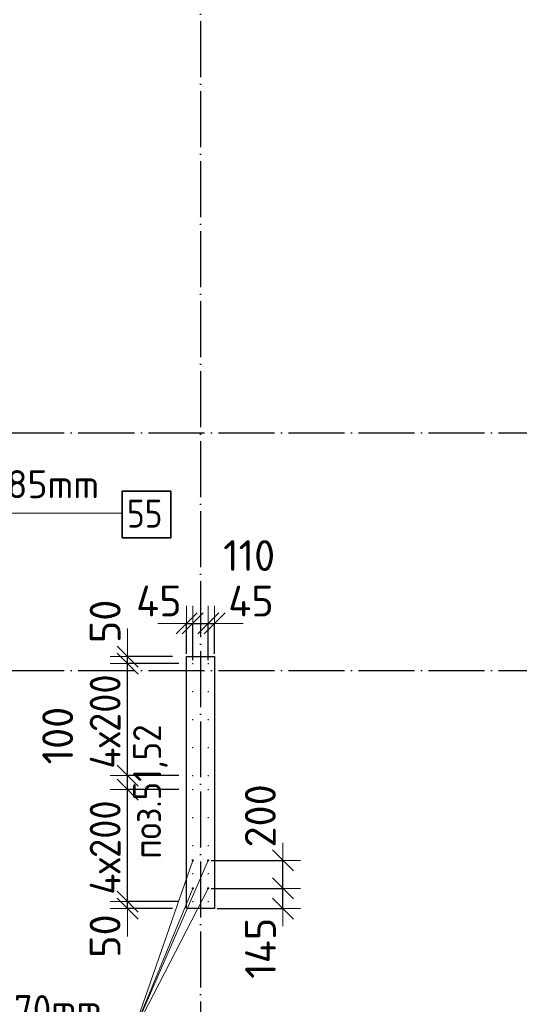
# Model space of a CAD drawing. Header units: millimetres. Extents: x 123094 to 184385, y 26948 to 48500.
# Tile 92 of 104: x 162789 to 166356, y 34317 to 41350. Entities that reach past the tile are written whole.
import ezdxf

# ---------------------------------------------------------------- set-up
doc = ezdxf.new("R2010")
doc.units = ezdxf.units.MM
doc.header["$PDMODE"] = 65
doc.linetypes.add('______11', pattern=[500, 400, -50, 0, -50])
doc.linetypes.add('______5', pattern=[1100, 800, -100, 100, -100])
for name, color, linetype, lineweight in [('Standard', 7, 'Continuous', 25), ('Арм.стержн. Выпуски', 180, 'Continuous', 35), ('Колонна (1)', 7, 'Continuous', 35), ('Размерная линия_ общее', 7, 'Continuous', 13)]:
    doc.layers.add(name, color=color, linetype=linetype, lineweight=lineweight)
doc.layers.add('Осевая линия_ общее', color=7, linetype='______5', lineweight=13, true_color=0xa0a0a0)
doc.styles.add('ISOCPEUR', font='ISOCPEUR')
doc.dimstyles.new('DIMSTYLE_3', dxfattribs={"dimtxt": 220, "dimasz": 250, "dimexe": 0, "dimexo": 0, "dimgap": 110, "dimtad": 2, "dimdec": 0, "dimrnd": 5, "dimzin": 12, "dimdsep": 46, "dimtxsty": 'ISOCPEUR', "dimblk1": 'ALL_ML_STRICH', "dimblk2": 'ALL_ML_STRICH', "dimsah": 1, "dimcen": 0, "dimclrd": 7, "dimclre": 256, "dimclrt": 7, "dimadec": 0, "dimazin": 0, "dimtfac": 1, "dimtdec": 0, "dimtix": 1, "dimtmove": 2, "dimatfit": 3, "dimfxl": 0, "dimtzin": 0, "dimlwd": 0, "dimlwe": -3, "dimarcsym": 0})
doc.dimstyles.new('DIMSTYLE_5', dxfattribs={"dimtxt": 220, "dimasz": 250, "dimexe": 0, "dimexo": 0, "dimgap": 110, "dimtad": 2, "dimdec": 0, "dimrnd": 5, "dimzin": 12, "dimdsep": 46, "dimtxsty": 'ISOCPEUR', "dimblk1": 'ALL_ML_STRICH', "dimblk2": 'ALL_ML_STRICH', "dimsah": 1, "dimcen": 0, "dimclrd": 7, "dimclre": 256, "dimclrt": 7, "dimadec": 0, "dimazin": 0, "dimtfac": 1, "dimtdec": 0, "dimtix": 1, "dimtmove": 2, "dimatfit": 3, "dimfxl": 0, "dimtvp": 1.2, "dimtzin": 0, "dimlwd": 0, "dimlwe": -3, "dimarcsym": 0})

# ---------------------------------------------------------------- blocks, each defined once
blk = doc.blocks.new('ALL_ML_STRICH')
at = {"color": 0, "linetype": 'ByBlock', "lineweight": -2}
for p, q in [((-0.3, -0.3), (0.3, 0.3)), ((0, -0.5), (0, 0.5)), ((-1, 0), (0.5, 0))]:
    blk.add_line(p, q, dxfattribs=at)
blk = doc.blocks.new('*D484')
at = {"layer": 'DEFPOINTS', "color": 7, "linetype": 'Continuous', "lineweight": 13, "transparency": 33554687}
for p in [(164135, 35145), (164180, 35000), (164668, 35000)]:
    blk.add_point(p, dxfattribs=at)
at = {"layer": 'Размерная линия_ общее', "color": 253, "linetype": 'Continuous', "lineweight": -2, "true_color": 0xa0a0a0, "transparency": 33554687}
for p, q in [((164155, 35145), (164668, 35145)), ((164200, 35000), (164668, 35000))]:
    blk.add_line(p, q, dxfattribs=at)
at = {"layer": 'Размерная линия_ общее', "color": 7, "linetype": 'Continuous', "lineweight": -2, "transparency": 33554687}
blk.add_line((164668, 35000), (164668, 35145), dxfattribs=at)
at = {"layer": 'Размерная линия_ общее', "color": 7, "linetype": 'Continuous', "lineweight": 13, "transparency": 33554687, "xscale": 250, "yscale": 250, "zscale": 250}
for p, rotation in [((164668, 35145), 90), ((164668, 35000), 270)]:
    blk.add_blockref('ALL_ML_STRICH', p, dxfattribs=dict(at, rotation=rotation))
at = {"layer": 'Размерная линия_ общее', "color": 7, "linetype": 'Continuous', "lineweight": 13, "transparency": 33554687, "insert": (164508.2, 34717.1), "char_height": 220, "width": 660, "attachment_point": 5, "rotation": 90, "style": 'ISOCPEUR'}
blk.add_mtext('\\A1;{145}', dxfattribs=at)
blk = doc.blocks.new('*D485')
at = {"layer": 'DEFPOINTS', "color": 7, "linetype": 'Continuous', "lineweight": 13, "transparency": 33554687}
for p in [(164135, 35345), (164135, 35145), (164668, 35145)]:
    blk.add_point(p, dxfattribs=at)
at = {"layer": 'Размерная линия_ общее', "color": 253, "linetype": 'Continuous', "lineweight": -2, "true_color": 0xa0a0a0, "transparency": 33554687}
for p, q in [((164155, 35345), (164668, 35345)), ((164155, 35145), (164668, 35145))]:
    blk.add_line(p, q, dxfattribs=at)
at = {"layer": 'Размерная линия_ общее', "color": 7, "linetype": 'Continuous', "lineweight": -2, "transparency": 33554687}
blk.add_line((164668, 35145), (164668, 35345), dxfattribs=at)
at = {"layer": 'Размерная линия_ общее', "color": 7, "linetype": 'Continuous', "lineweight": 13, "transparency": 33554687, "xscale": 250, "yscale": 250, "zscale": 250}
for p, rotation in [((164668, 35345), 90), ((164668, 35145), 270)]:
    blk.add_blockref('ALL_ML_STRICH', p, dxfattribs=dict(at, rotation=rotation))
at = {"layer": 'Размерная линия_ общее', "color": 7, "linetype": 'Continuous', "lineweight": 13, "transparency": 33554687, "insert": (164507, 35662.6), "char_height": 220, "width": 660, "attachment_point": 5, "rotation": 90, "style": 'ISOCPEUR'}
blk.add_mtext('\\A1;{200}', dxfattribs=at)
blk = doc.blocks.new('*D486')
at = {"layer": 'DEFPOINTS', "color": 7, "linetype": 'Continuous', "lineweight": 13, "transparency": 33554687}
for p in [(164025, 35050), (163559, 35000), (163980, 35000)]:
    blk.add_point(p, dxfattribs=at)
at = {"layer": 'Размерная линия_ общее', "color": 253, "linetype": 'Continuous', "lineweight": -2, "true_color": 0xa0a0a0, "transparency": 33554687}
for p, q in [((163925, 35050), (163559, 35050)), ((163880, 35000), (163559, 35000))]:
    blk.add_line(p, q, dxfattribs=at)
at = {"layer": 'Размерная линия_ общее', "color": 7, "linetype": 'Continuous', "lineweight": -2, "transparency": 33554687}
blk.add_line((163559, 35000), (163559, 35050), dxfattribs=at)
at = {"layer": 'Размерная линия_ общее', "color": 7, "linetype": 'Continuous', "lineweight": 13, "transparency": 33554687, "xscale": 250, "yscale": 250, "zscale": 250}
for p, rotation in [((163559, 35000), 270), ((163559, 35050), 90)]:
    blk.add_blockref('ALL_ML_STRICH', p, dxfattribs=dict(at, rotation=rotation))
at = {"layer": 'Размерная линия_ общее', "color": 7, "linetype": 'Continuous', "lineweight": 13, "transparency": 33554687, "insert": (163398.5, 34804), "char_height": 220, "width": 440, "attachment_point": 5, "rotation": 90, "style": 'ISOCPEUR'}
blk.add_mtext('\\A1;{50}', dxfattribs=at)
blk = doc.blocks.new('*D487')
at = {"layer": 'DEFPOINTS', "color": 7, "linetype": 'Continuous', "lineweight": 13, "transparency": 33554687}
for p in [(164025, 35850), (163559, 35050), (164025, 35050)]:
    blk.add_point(p, dxfattribs=at)
at = {"layer": 'Размерная линия_ общее', "color": 253, "linetype": 'Continuous', "lineweight": -2, "true_color": 0xa0a0a0, "transparency": 33554687}
for p, q in [((163925, 35850), (163559, 35850)), ((163925, 35050), (163559, 35050))]:
    blk.add_line(p, q, dxfattribs=at)
at = {"layer": 'Размерная линия_ общее', "color": 7, "linetype": 'Continuous', "lineweight": -2, "transparency": 33554687}
blk.add_line((163559, 35050), (163559, 35850), dxfattribs=at)
at = {"layer": 'Размерная линия_ общее', "color": 7, "linetype": 'Continuous', "lineweight": 13, "transparency": 33554687, "xscale": 250, "yscale": 250, "zscale": 250}
for p, rotation in [((163559, 35850), 90), ((163559, 35050), 270)]:
    blk.add_blockref('ALL_ML_STRICH', p, dxfattribs=dict(at, rotation=rotation))
at = {"layer": 'Размерная линия_ общее', "color": 7, "linetype": 'Continuous', "lineweight": 13, "transparency": 33554687, "insert": (163289, 35100), "char_height": 220, "width": 11, "attachment_point": 1, "rotation": 90, "line_spacing_factor": 0.60241, "style": 'ISOCPEUR'}
blk.add_mtext('\\W0.91;4х200', dxfattribs=at)
blk = doc.blocks.new('*D488')
at = {"layer": 'DEFPOINTS', "color": 7, "linetype": 'Continuous', "lineweight": 13, "transparency": 33554687}
for p in [(164025, 35950), (163559, 35850), (164025, 35850)]:
    blk.add_point(p, dxfattribs=at)
at = {"layer": 'Размерная линия_ общее', "color": 253, "linetype": 'Continuous', "lineweight": -2, "true_color": 0xa0a0a0, "transparency": 33554687}
for p, q in [((163925, 35950), (163559, 35950)), ((163925, 35850), (163559, 35850))]:
    blk.add_line(p, q, dxfattribs=at)
at = {"layer": 'Размерная линия_ общее', "color": 7, "linetype": 'Continuous', "lineweight": -2, "transparency": 33554687}
blk.add_line((163559, 35850), (163559, 35950), dxfattribs=at)
at = {"layer": 'Размерная линия_ общее', "color": 7, "linetype": 'Continuous', "lineweight": 13, "transparency": 33554687, "xscale": 250, "yscale": 250, "zscale": 250}
for p, rotation in [((163559, 35850), 270), ((163559, 35950), 90)]:
    blk.add_blockref('ALL_ML_STRICH', p, dxfattribs=dict(at, rotation=rotation))
at = {"layer": 'Размерная линия_ общее', "color": 7, "linetype": 'Continuous', "lineweight": 13, "transparency": 33554687, "insert": (163060.1, 36236.2), "char_height": 220, "width": 660, "attachment_point": 5, "rotation": 90, "style": 'ISOCPEUR'}
blk.add_mtext('\\A1;{100}', dxfattribs=at)
blk = doc.blocks.new('*D489')
at = {"layer": 'DEFPOINTS', "color": 7, "linetype": 'Continuous', "lineweight": 13, "transparency": 33554687}
for p in [(164025, 36750), (163559, 35950), (164025, 35950)]:
    blk.add_point(p, dxfattribs=at)
at = {"layer": 'Размерная линия_ общее', "color": 253, "linetype": 'Continuous', "lineweight": -2, "true_color": 0xa0a0a0, "transparency": 33554687}
for p, q in [((163925, 36750), (163559, 36750)), ((163925, 35950), (163559, 35950))]:
    blk.add_line(p, q, dxfattribs=at)
at = {"layer": 'Размерная линия_ общее', "color": 7, "linetype": 'Continuous', "lineweight": -2, "transparency": 33554687}
blk.add_line((163559, 35950), (163559, 36750), dxfattribs=at)
at = {"layer": 'Размерная линия_ общее', "color": 7, "linetype": 'Continuous', "lineweight": 13, "transparency": 33554687, "xscale": 250, "yscale": 250, "zscale": 250}
for p, rotation in [((163559, 36750), 90), ((163559, 35950), 270)]:
    blk.add_blockref('ALL_ML_STRICH', p, dxfattribs=dict(at, rotation=rotation))
at = {"layer": 'Размерная линия_ общее', "color": 7, "linetype": 'Continuous', "lineweight": 13, "transparency": 33554687, "insert": (163289, 36000), "char_height": 220, "width": 11, "attachment_point": 1, "rotation": 90, "line_spacing_factor": 0.60241, "style": 'ISOCPEUR'}
blk.add_mtext('\\W0.91;4х200', dxfattribs=at)
blk = doc.blocks.new('*D490')
at = {"layer": 'DEFPOINTS', "color": 7, "linetype": 'Continuous', "lineweight": 13, "transparency": 33554687}
for p in [(163980, 36800), (163559, 36750), (164025, 36750)]:
    blk.add_point(p, dxfattribs=at)
at = {"layer": 'Размерная линия_ общее', "color": 253, "linetype": 'Continuous', "lineweight": -2, "true_color": 0xa0a0a0, "transparency": 33554687}
for p, q in [((163880, 36800), (163559, 36800)), ((163925, 36750), (163559, 36750))]:
    blk.add_line(p, q, dxfattribs=at)
at = {"layer": 'Размерная линия_ общее', "color": 7, "linetype": 'Continuous', "lineweight": -2, "transparency": 33554687}
blk.add_line((163559, 36750), (163559, 36800), dxfattribs=at)
at = {"layer": 'Размерная линия_ общее', "color": 7, "linetype": 'Continuous', "lineweight": 13, "transparency": 33554687, "xscale": 250, "yscale": 250, "zscale": 250}
for p, rotation in [((163559, 36750), 270), ((163559, 36800), 90)]:
    blk.add_blockref('ALL_ML_STRICH', p, dxfattribs=dict(at, rotation=rotation))
at = {"layer": 'Размерная линия_ общее', "color": 7, "linetype": 'Continuous', "lineweight": 13, "transparency": 33554687, "insert": (163399, 37051.8), "char_height": 220, "width": 440, "attachment_point": 5, "rotation": 90, "style": 'ISOCPEUR'}
blk.add_mtext('\\A1;{50}', dxfattribs=at)
blk = doc.blocks.new('*D491')
at = {"layer": 'DEFPOINTS', "color": 7, "linetype": 'Continuous', "lineweight": 13, "transparency": 33554687}
for p in [(163980, 37037.6), (163980, 36800), (164025, 36755)]:
    blk.add_point(p, dxfattribs=at)
at = {"layer": 'Размерная линия_ общее', "color": 253, "linetype": 'Continuous', "lineweight": -2, "true_color": 0xa0a0a0, "transparency": 33554687}
for p, q in [((163980, 36820), (163980, 37037.6)), ((164025, 36775), (164025, 37037.6))]:
    blk.add_line(p, q, dxfattribs=at)
at = {"layer": 'Размерная линия_ общее', "color": 7, "linetype": 'Continuous', "lineweight": -2, "transparency": 33554687}
blk.add_line((163980, 37037.6), (164025, 37037.6), dxfattribs=at)
at = {"layer": 'Размерная линия_ общее', "color": 7, "linetype": 'Continuous', "lineweight": 13, "transparency": 33554687, "xscale": 250, "yscale": 250, "zscale": 250}
blk.add_blockref('ALL_ML_STRICH', (164025, 37037.6), dxfattribs=at)
at = {"layer": 'Размерная линия_ общее', "color": 7, "linetype": 'Continuous', "lineweight": 13, "transparency": 33554687, "xscale": 250, "yscale": 250, "zscale": 250, "rotation": 180}
blk.add_blockref('ALL_ML_STRICH', (163980, 37037.6), dxfattribs=at)
at = {"layer": 'Размерная линия_ общее', "color": 7, "linetype": 'Continuous', "lineweight": 13, "transparency": 33554687, "insert": (163782.6, 37197.9), "char_height": 220, "width": 440, "attachment_point": 5, "style": 'ISOCPEUR'}
blk.add_mtext('\\A1;{45}', dxfattribs=at)
blk = doc.blocks.new('*D492')
at = {"layer": 'DEFPOINTS', "color": 7, "linetype": 'Continuous', "lineweight": 13, "transparency": 33554687}
for p in [(164025, 37037.6), (164025, 36755), (164135, 36755)]:
    blk.add_point(p, dxfattribs=at)
at = {"layer": 'Размерная линия_ общее', "color": 253, "linetype": 'Continuous', "lineweight": -2, "true_color": 0xa0a0a0, "transparency": 33554687}
for p, q in [((164025, 36775), (164025, 37037.6)), ((164135, 36775), (164135, 37037.6))]:
    blk.add_line(p, q, dxfattribs=at)
at = {"layer": 'Размерная линия_ общее', "color": 7, "linetype": 'Continuous', "lineweight": -2, "transparency": 33554687}
blk.add_line((164025, 37037.6), (164135, 37037.6), dxfattribs=at)
at = {"layer": 'Размерная линия_ общее', "color": 7, "linetype": 'Continuous', "lineweight": 13, "transparency": 33554687, "xscale": 250, "yscale": 250, "zscale": 250}
blk.add_blockref('ALL_ML_STRICH', (164135, 37037.6), dxfattribs=at)
at = {"layer": 'Размерная линия_ общее', "color": 7, "linetype": 'Continuous', "lineweight": 13, "transparency": 33554687, "xscale": 250, "yscale": 250, "zscale": 250, "rotation": 180}
blk.add_blockref('ALL_ML_STRICH', (164025, 37037.6), dxfattribs=at)
at = {"layer": 'Размерная линия_ общее', "color": 7, "linetype": 'Continuous', "lineweight": 13, "transparency": 33554687, "insert": (164427.4, 37522.2), "char_height": 220, "width": 660, "attachment_point": 5, "style": 'ISOCPEUR'}
blk.add_mtext('\\A1;{110}', dxfattribs=at)
blk = doc.blocks.new('*D493')
at = {"layer": 'DEFPOINTS', "color": 7, "linetype": 'Continuous', "lineweight": 13, "transparency": 33554687}
for p in [(164135, 37037.6), (164180, 36800), (164135, 36755)]:
    blk.add_point(p, dxfattribs=at)
at = {"layer": 'Размерная линия_ общее', "color": 253, "linetype": 'Continuous', "lineweight": -2, "true_color": 0xa0a0a0, "transparency": 33554687}
for p, q in [((164135, 36775), (164135, 37037.6)), ((164180, 36820), (164180, 37037.6))]:
    blk.add_line(p, q, dxfattribs=at)
at = {"layer": 'Размерная линия_ общее', "color": 7, "linetype": 'Continuous', "lineweight": -2, "transparency": 33554687}
blk.add_line((164135, 37037.6), (164180, 37037.6), dxfattribs=at)
at = {"layer": 'Размерная линия_ общее', "color": 7, "linetype": 'Continuous', "lineweight": 13, "transparency": 33554687, "xscale": 250, "yscale": 250, "zscale": 250}
blk.add_blockref('ALL_ML_STRICH', (164180, 37037.6), dxfattribs=at)
at = {"layer": 'Размерная линия_ общее', "color": 7, "linetype": 'Continuous', "lineweight": 13, "transparency": 33554687, "xscale": 250, "yscale": 250, "zscale": 250, "rotation": 180}
blk.add_blockref('ALL_ML_STRICH', (164135, 37037.6), dxfattribs=at)
at = {"layer": 'Размерная линия_ общее', "color": 7, "linetype": 'Continuous', "lineweight": 13, "transparency": 33554687, "insert": (164440.2, 37197.2), "char_height": 220, "width": 440, "attachment_point": 5, "style": 'ISOCPEUR'}
blk.add_mtext('\\A1;{45}', dxfattribs=at)

msp = doc.modelspace()

# ---------------------------------------------------------------- hatches: boundary and pattern name
at = {"layer": 'Арм.стержн. Выпуски', "linetype": 'Continuous', "lineweight": 35, "transparency": 33554687}
for color, points in [(4, [(164030, 36750), (164029.6, 36751.9), (164028.5, 36753.5), (164026.9, 36754.6), (164025, 36755), (164023.1, 36754.6), (164021.5, 36753.5), (164020.4, 36751.9), (164020, 36750), (164020.4, 36748.1), (164021.5, 36746.5), (164023.1, 36745.4), (164025, 36745), (164026.9, 36745.4), (164028.5, 36746.5), (164029.6, 36748.1)]), (4, [(164140, 36750), (164139.6, 36751.9), (164138.5, 36753.5), (164136.9, 36754.6), (164135, 36755), (164133.1, 36754.6), (164131.5, 36753.5), (164130.4, 36751.9), (164130, 36750), (164130.4, 36748.1), (164131.5, 36746.5), (164133.1, 36745.4), (164135, 36745), (164136.9, 36745.4), (164138.5, 36746.5), (164139.6, 36748.1)]), (4, [(164030, 36550), (164029.6, 36551.9), (164028.5, 36553.5), (164026.9, 36554.6), (164025, 36555), (164023.1, 36554.6), (164021.5, 36553.5), (164020.4, 36551.9), (164020, 36550), (164020.4, 36548.1), (164021.5, 36546.5), (164023.1, 36545.4), (164025, 36545), (164026.9, 36545.4), (164028.5, 36546.5), (164029.6, 36548.1)]), (4, [(164140, 36550), (164139.6, 36551.9), (164138.5, 36553.5), (164136.9, 36554.6), (164135, 36555), (164133.1, 36554.6), (164131.5, 36553.5), (164130.4, 36551.9), (164130, 36550), (164130.4, 36548.1), (164131.5, 36546.5), (164133.1, 36545.4), (164135, 36545), (164136.9, 36545.4), (164138.5, 36546.5), (164139.6, 36548.1)]), (4, [(164030, 36350), (164029.6, 36351.9), (164028.5, 36353.5), (164026.9, 36354.6), (164025, 36355), (164023.1, 36354.6), (164021.5, 36353.5), (164020.4, 36351.9), (164020, 36350), (164020.4, 36348.1), (164021.5, 36346.5), (164023.1, 36345.4), (164025, 36345), (164026.9, 36345.4), (164028.5, 36346.5), (164029.6, 36348.1)]), (4, [(164140, 36350), (164139.6, 36351.9), (164138.5, 36353.5), (164136.9, 36354.6), (164135, 36355), (164133.1, 36354.6), (164131.5, 36353.5), (164130.4, 36351.9), (164130, 36350), (164130.4, 36348.1), (164131.5, 36346.5), (164133.1, 36345.4), (164135, 36345), (164136.9, 36345.4), (164138.5, 36346.5), (164139.6, 36348.1)]), (4, [(164030, 36150), (164029.6, 36151.9), (164028.5, 36153.5), (164026.9, 36154.6), (164025, 36155), (164023.1, 36154.6), (164021.5, 36153.5), (164020.4, 36151.9), (164020, 36150), (164020.4, 36148.1), (164021.5, 36146.5), (164023.1, 36145.4), (164025, 36145), (164026.9, 36145.4), (164028.5, 36146.5), (164029.6, 36148.1)]), (4, [(164140, 36150), (164139.6, 36151.9), (164138.5, 36153.5), (164136.9, 36154.6), (164135, 36155), (164133.1, 36154.6), (164131.5, 36153.5), (164130.4, 36151.9), (164130, 36150), (164130.4, 36148.1), (164131.5, 36146.5), (164133.1, 36145.4), (164135, 36145), (164136.9, 36145.4), (164138.5, 36146.5), (164139.6, 36148.1)]), (4, [(164030, 35950), (164029.6, 35951.9), (164028.5, 35953.5), (164026.9, 35954.6), (164025, 35955), (164023.1, 35954.6), (164021.5, 35953.5), (164020.4, 35951.9), (164020, 35950), (164020.4, 35948.1), (164021.5, 35946.5), (164023.1, 35945.4), (164025, 35945), (164026.9, 35945.4), (164028.5, 35946.5), (164029.6, 35948.1)]), (4, [(164140, 35950), (164139.6, 35951.9), (164138.5, 35953.5), (164136.9, 35954.6), (164135, 35955), (164133.1, 35954.6), (164131.5, 35953.5), (164130.4, 35951.9), (164130, 35950), (164130.4, 35948.1), (164131.5, 35946.5), (164133.1, 35945.4), (164135, 35945), (164136.9, 35945.4), (164138.5, 35946.5), (164139.6, 35948.1)]), (4, [(164030, 35850), (164029.6, 35851.9), (164028.5, 35853.5), (164026.9, 35854.6), (164025, 35855), (164023.1, 35854.6), (164021.5, 35853.5), (164020.4, 35851.9), (164020, 35850), (164020.4, 35848.1), (164021.5, 35846.5), (164023.1, 35845.4), (164025, 35845), (164026.9, 35845.4), (164028.5, 35846.5), (164029.6, 35848.1)]), (4, [(164140, 35850), (164139.6, 35851.9), (164138.5, 35853.5), (164136.9, 35854.6), (164135, 35855), (164133.1, 35854.6), (164131.5, 35853.5), (164130.4, 35851.9), (164130, 35850), (164130.4, 35848.1), (164131.5, 35846.5), (164133.1, 35845.4), (164135, 35845), (164136.9, 35845.4), (164138.5, 35846.5), (164139.6, 35848.1)]), (4, [(164030, 35650), (164029.6, 35651.9), (164028.5, 35653.5), (164026.9, 35654.6), (164025, 35655), (164023.1, 35654.6), (164021.5, 35653.5), (164020.4, 35651.9), (164020, 35650), (164020.4, 35648.1), (164021.5, 35646.5), (164023.1, 35645.4), (164025, 35645), (164026.9, 35645.4), (164028.5, 35646.5), (164029.6, 35648.1)]), (4, [(164140, 35650), (164139.6, 35651.9), (164138.5, 35653.5), (164136.9, 35654.6), (164135, 35655), (164133.1, 35654.6), (164131.5, 35653.5), (164130.4, 35651.9), (164130, 35650), (164130.4, 35648.1), (164131.5, 35646.5), (164133.1, 35645.4), (164135, 35645), (164136.9, 35645.4), (164138.5, 35646.5), (164139.6, 35648.1)]), (4, [(164030, 35450), (164029.6, 35451.9), (164028.5, 35453.5), (164026.9, 35454.6), (164025, 35455), (164023.1, 35454.6), (164021.5, 35453.5), (164020.4, 35451.9), (164020, 35450), (164020.4, 35448.1), (164021.5, 35446.5), (164023.1, 35445.4), (164025, 35445), (164026.9, 35445.4), (164028.5, 35446.5), (164029.6, 35448.1)]), (4, [(164140, 35450), (164139.6, 35451.9), (164138.5, 35453.5), (164136.9, 35454.6), (164135, 35455), (164133.1, 35454.6), (164131.5, 35453.5), (164130.4, 35451.9), (164130, 35450), (164130.4, 35448.1), (164131.5, 35446.5), (164133.1, 35445.4), (164135, 35445), (164136.9, 35445.4), (164138.5, 35446.5), (164139.6, 35448.1)]), (41, [(164033, 35345), (164032.4, 35348.1), (164030.7, 35350.7), (164028.1, 35352.4), (164025, 35353), (164021.9, 35352.4), (164019.3, 35350.7), (164017.6, 35348.1), (164017, 35345), (164017.6, 35341.9), (164019.3, 35339.3), (164021.9, 35337.6), (164025, 35337), (164028.1, 35337.6), (164030.7, 35339.3), (164032.4, 35341.9)]), (41, [(164143, 35345), (164142.4, 35348.1), (164140.7, 35350.7), (164138.1, 35352.4), (164135, 35353), (164131.9, 35352.4), (164129.3, 35350.7), (164127.6, 35348.1), (164127, 35345), (164127.6, 35341.9), (164129.3, 35339.3), (164131.9, 35337.6), (164135, 35337), (164138.1, 35337.6), (164140.7, 35339.3), (164142.4, 35341.9)]), (4, [(164030, 35250), (164029.6, 35251.9), (164028.5, 35253.5), (164026.9, 35254.6), (164025, 35255), (164023.1, 35254.6), (164021.5, 35253.5), (164020.4, 35251.9), (164020, 35250), (164020.4, 35248.1), (164021.5, 35246.5), (164023.1, 35245.4), (164025, 35245), (164026.9, 35245.4), (164028.5, 35246.5), (164029.6, 35248.1)]), (4, [(164140, 35250), (164139.6, 35251.9), (164138.5, 35253.5), (164136.9, 35254.6), (164135, 35255), (164133.1, 35254.6), (164131.5, 35253.5), (164130.4, 35251.9), (164130, 35250), (164130.4, 35248.1), (164131.5, 35246.5), (164133.1, 35245.4), (164135, 35245), (164136.9, 35245.4), (164138.5, 35246.5), (164139.6, 35248.1)]), (41, [(164033, 35145), (164032.4, 35148.1), (164030.7, 35150.7), (164028.1, 35152.4), (164025, 35153), (164021.9, 35152.4), (164019.3, 35150.7), (164017.6, 35148.1), (164017, 35145), (164017.6, 35141.9), (164019.3, 35139.3), (164021.9, 35137.6), (164025, 35137), (164028.1, 35137.6), (164030.7, 35139.3), (164032.4, 35141.9)]), (41, [(164143, 35145), (164142.4, 35148.1), (164140.7, 35150.7), (164138.1, 35152.4), (164135, 35153), (164131.9, 35152.4), (164129.3, 35150.7), (164127.6, 35148.1), (164127, 35145), (164127.6, 35141.9), (164129.3, 35139.3), (164131.9, 35137.6), (164135, 35137), (164138.1, 35137.6), (164140.7, 35139.3), (164142.4, 35141.9)]), (4, [(164030, 35050), (164029.6, 35051.9), (164028.5, 35053.5), (164026.9, 35054.6), (164025, 35055), (164023.1, 35054.6), (164021.5, 35053.5), (164020.4, 35051.9), (164020, 35050), (164020.4, 35048.1), (164021.5, 35046.5), (164023.1, 35045.4), (164025, 35045), (164026.9, 35045.4), (164028.5, 35046.5), (164029.6, 35048.1)]), (4, [(164140, 35050), (164139.6, 35051.9), (164138.5, 35053.5), (164136.9, 35054.6), (164135, 35055), (164133.1, 35054.6), (164131.5, 35053.5), (164130.4, 35051.9), (164130, 35050), (164130.4, 35048.1), (164131.5, 35046.5), (164133.1, 35045.4), (164135, 35045), (164136.9, 35045.4), (164138.5, 35046.5), (164139.6, 35048.1)])]:
    msp.add_hatch(color=color, dxfattribs=at).paths.add_polyline_path(points)

# ---------------------------------------------------------------- linework, layer by layer
at = {"layer": 'Арм.стержн. Выпуски', "color": 7, "linetype": 'Continuous', "lineweight": 13, "transparency": 33554687}
for p, q in [((161581.7, 37825.4), (163521.7, 37825.4)), ((163582.2, 34075.6), (164025, 35345)), ((163582.2, 34075.6), (164135, 35345)), ((163582.2, 34075.6), (164135, 35145)), ((163582.2, 34075.6), (164025, 35145))]:
    msp.add_line(p, q, dxfattribs=at)
at = {"layer": 'Арм.стержн. Выпуски', "color": 7, "linetype": 'Continuous', "lineweight": 35, "transparency": 33554687}
msp.add_lwpolyline([(163521.7, 37648.8), (163868.3, 37648.8), (163868.3, 37982.1), (163521.7, 37982.1), (163521.7, 37648.8)], dxfattribs=at)
at = {"layer": 'Колонна (1)', "color": 7, "lineweight": 25, "transparency": 33554687}
for p, q in [((163980, 35000), (163980, 36800)), ((163980, 36800), (164180, 36800)), ((164180, 36800), (164180, 35000)), ((164180, 35000), (163980, 35000))]:
    msp.add_line(p, q, dxfattribs=at)
at = {"layer": 'Колонна (1)', "color": 7, "linetype": 'Continuous', "lineweight": 25, "transparency": 33554687}
for p, q in [((163980, 35000), (163980, 36800)), ((163980, 36800), (164180, 36800)), ((164180, 36800), (164180, 35000)), ((164180, 35000), (163980, 35000))]:
    msp.add_line(p, q, dxfattribs=at)
at = {"layer": 'Осевая линия_ общее', "color": 253, "linetype": '______11', "lineweight": -3, "true_color": 0xa0a0a0, "transparency": 33554687}
for p, q in [((164080, 46340), (164080, 27662.1)), ((125200, 38400), (169325.4, 38400)), ((125200, 36700), (169325.4, 36700))]:
    msp.add_line(p, q, dxfattribs=at)

# ---------------------------------------------------------------- texts
at = {"layer": 'Standard', "color": 7, "linetype": 'Continuous', "lineweight": 13, "transparency": 33554687, "insert": (163845.5, 35355.2), "char_height": 200, "width": 1048.166, "attachment_point": 7, "rotation": 90, "style": 'ISOCPEUR'}
msp.add_mtext('\\A1;{\\fISOCPEUR|i0|b0;\\H200.000000;\\W0.909091;\\C7;поз.51,52}\\P', dxfattribs=at)
at = {"layer": 'Арм.стержн. Выпуски', "color": 7, "linetype": 'Continuous', "lineweight": 25, "transparency": 33554687, "char_height": 200, "attachment_point": 7, "style": 'ISOCPEUR'}
for s, insert, width in [('\\W0.98;ø20 L=2785mm ', (161601.7, 37932.1), 1996.963), ('\\W0.87;55', (163555, 37722.1), 367.208), ('\\W0.96;ø16 L=2370mm ', (161702.2, 34182.3), 1955.018)]:
    msp.add_mtext(s, dxfattribs=dict(at, insert=insert, width=width))

# ---------------------------------------------------------------- dimensions: what is measured, and where the dimension line sits
at = {"layer": 'Размерная линия_ общее', "color": 7, "linetype": 'Continuous', "lineweight": 13, "transparency": 33554687}
for base, p1, p2, picture, middle in [((164135, 37037.6), (164025, 36775), (164135, 36775), '*D492', (164427.4, 37522.2)), ((164025, 37037.6), (163980, 36820), (164025, 36775), '*D491', (163782.6, 37197.9)), ((164180, 37037.6), (164135, 36775), (164180, 36820), '*D493', (164440.2, 37197.2))]:
    dim = msp.add_linear_dim(base=base, p1=p1, p2=p2, dimstyle='DIMSTYLE_5', override={"dimpost": '<>', "dimclrd": 7, "dimclre": 253, "dimclrt": 7, "dimlwd": 0, "dimlwe": 65533}, dxfattribs=at)
    dim.commit()
    dim.dimension.update_dxf_attribs({"geometry": picture, "text_midpoint": middle, "dimtype": 160})
for base, p1, p2, picture, middle in [((163559, 36800), (163925, 36750), (163880, 36800), '*D490', (163399, 37051.8)), ((163559, 35950), (163925, 35850), (163925, 35950), '*D488', (163060.1, 36236.2)), ((164668, 35345), (164155, 35145), (164155, 35345), '*D485', (164507, 35662.6)), ((163559, 35050), (163880, 35000), (163925, 35050), '*D486', (163398.5, 34804)), ((164668, 35145), (164200, 35000), (164155, 35145), '*D484', (164508.2, 34717.1))]:
    dim = msp.add_linear_dim(base=base, p1=p1, p2=p2, angle=90, dimstyle='DIMSTYLE_5', override={"dimpost": '<>', "dimclrd": 7, "dimclre": 253, "dimclrt": 7, "dimlwd": 0, "dimlwe": 65533}, dxfattribs=at)
    dim.commit()
    dim.dimension.update_dxf_attribs({"geometry": picture, "text_midpoint": middle, "dimtype": 160})
for base, p1, p2, picture, middle in [((163559, 36750), (163925, 35950), (163925, 36750), '*D489', (163449, 36350)), ((163559, 35850), (163925, 35050), (163925, 35850), '*D487', (163449, 35450))]:
    dim = msp.add_linear_dim(base=base, p1=p1, p2=p2, angle=90, text='\\W0.91;4х200', dimstyle='DIMSTYLE_3', override={"dimpost": '<>', "dimclrd": 7, "dimclre": 253, "dimclrt": 7, "dimlwd": 0, "dimlwe": 65533}, dxfattribs=at)
    dim.commit()
    dim.dimension.update_dxf_attribs({"geometry": picture, "text_midpoint": middle, "dimtype": 160})

doc.saveas('drawing.dxf')
